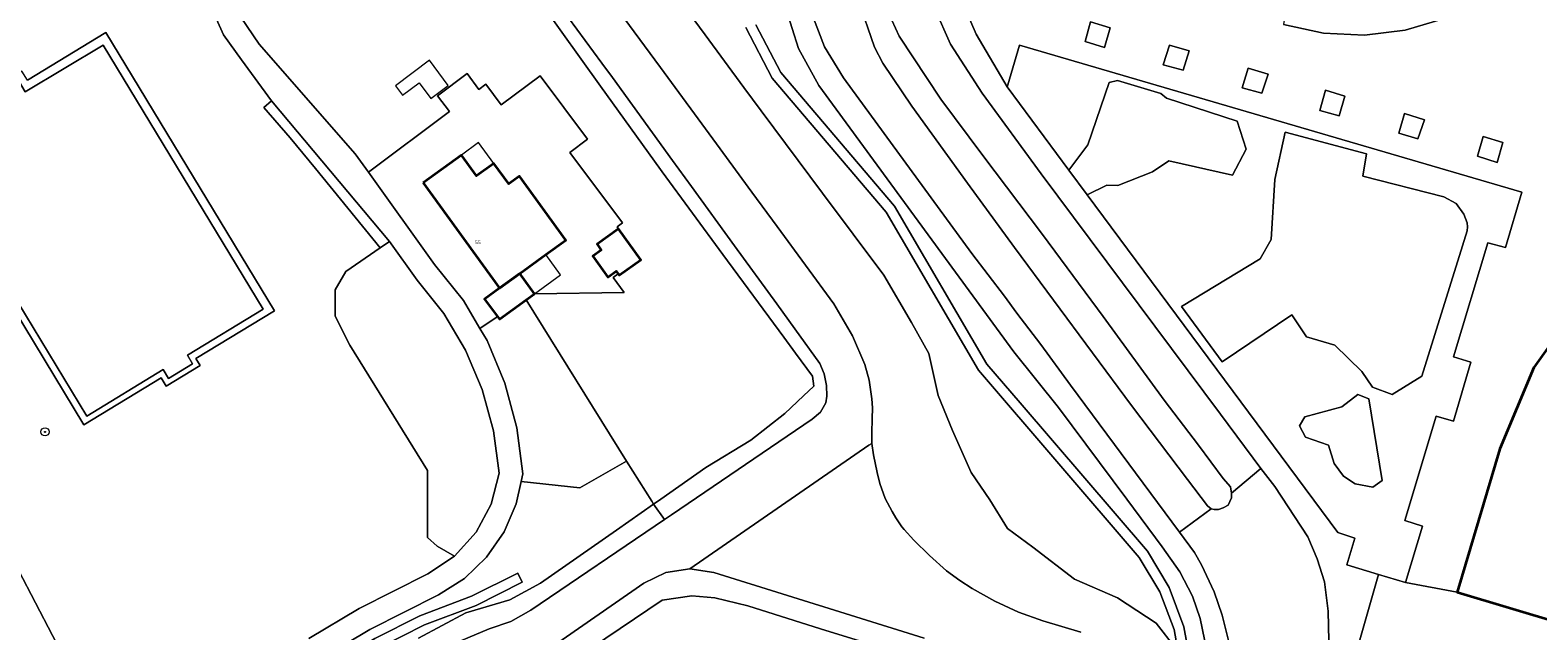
# Model space of a CAD drawing. Header units: metres. Extents: x 73718 to 76933, y 443658 to 446696.
# Tile 83 of 153: x 74830 to 74978, y 445774 to 445832. Entities that reach past the tile are written whole.
import ezdxf
from ezdxf.enums import TextEntityAlignment as Align

# ---------------------------------------------------------------- set-up
doc = ezdxf.new("R2010")
doc.units = ezdxf.units.M
for name, color, linetype, lineweight in [('B-WE-GR-BEPLANTING_CULTUUR_BODEMBEDEKKER-GV', 90, 'Continuous', 18), ('B-WE-GR-BEPLANTING_CULTUUR_BOSPLANTSOEN-GV', 90, 'Continuous', 18), ('B-WE-GR-BEPLANTING_CULTUUR_HEESTERS-GV', 90, 'Continuous', 18), ('B-WE-GR-BEPLANTING_CULTUUR_ROOS-GV', 90, 'Continuous', 18), ('B-WE-GR-BOOM-S', 90, 'Continuous', 25), ('B-WE-OG-BEBOUWING-GV', 7, 'Continuous', 35), ('B-WE-OG-BEBOUWING-T18', 10, 'Continuous', 18), ('B-WE-OG-BEBOUWING_LUIFEL-GV', 7, 'Continuous', 18), ('B-WE-OG-BEBOUWING_OVERBOUWING-GV', 7, 'Continuous', 18), ('B-WE-OG-TERREIN_BEGROEID-GV', 7, 'Continuous', 18), ('B-WE-OG-TERREIN_ERF-GV', 7, 'Continuous', 18), ('B-WE-OG-TERREIN_OEVER-GV', 7, 'Continuous', 18), ('B-WE-OG-WATER_SLOOT-GV', 120, 'Continuous', 18), ('B-WE-VH-GESLOTENVERHARDING_ASFALT-GV', 10, 'Continuous', 18), ('B-WE-VH-GESLOTENVERHARDING_BETON-GV', 10, 'Continuous', 18), ('B-WE-VH-GESLOTENVERHARDING_KUNSTSTOF-GV', 10, 'Continuous', 18), ('B-WE-VH-OPENVERHARDING_SIERBESTRATING-GV', 30, 'Continuous', 18), ('B-WE-VH-OPENVERHARDING_STRAATBAKSTEEN-GV', 30, 'Continuous', 18), ('B-WE-VH-OPENVERHARDING_TEGEL-GV', 30, 'Continuous', 18)]:
    doc.layers.add(name, color=color, linetype=linetype, lineweight=lineweight)
doc.styles.add('NLCS-ISO', font='NLCS-ISO.ttf')
doc.styles.add('NLCS-ISO-M200-T18', font='NLCS-ISO.ttf', dxfattribs={"height": 0.36})

# ---------------------------------------------------------------- blocks, each defined once
blk = doc.blocks.new('SGR-BOOM_GBKN-SO')
at = {"linetype": 'ByBlock', "lineweight": 18}
h = blk.add_hatch(color=0, dxfattribs=at)
h.dxf.hatch_style = 1
edge = h.paths.add_edge_path()
edge.add_arc((0, 0), 0.25, 0, 360)
at = {"color": 0, "linetype": 'ByBlock', "lineweight": 18}
for radius in [2, 0.25]:
    blk.add_circle((0, 0), radius, dxfattribs=at)
at = {"color": 0, "linetype": 'ByBlock', "lineweight": 18, "style": 'NLCS-ISO'}
blk.add_attdef('SOORT', (2.5, 0), '', height=1.5, dxfattribs=at)

msp = doc.modelspace()

# ---------------------------------------------------------------- linework, layer by layer
at = {"layer": 'B-WE-GR-BEPLANTING_CULTUUR_BODEMBEDEKKER-GV', "flags": 128}
for points in [[(74933.898, 445832.951), (74933.369, 445831.027), (74935.274, 445830.447), (74935.83, 445832.369)], [(74962, 445779.038), (74964.635, 445778.243), (74966.316, 445783.738), (74964.577, 445784.298), (74967.619, 445794.487), (74969.322, 445793.995), (74971.009, 445799.733), (74969.331, 445800.278), (74972.664, 445811.385), (74974.388, 445810.92), (74975.993, 445816.337), (74926.955, 445830.68), (74925.812, 445826.782), (74925.758, 445826.597), (74931.792, 445818.468), (74933.633, 445820.942), (74935.723, 445827.018), (74936.527, 445827.211), (74940.771, 445825.941), (74941.318, 445825.491), (74948.214, 445823.24), (74949.082, 445820.507), (74947.764, 445818), (74941.527, 445819.382), (74939.951, 445818.321), (74936.575, 445816.971), (74935.482, 445817.003), (74933.57, 445816.073), (74958.028, 445783.126), (74959.69, 445782.576), (74958.929, 445779.965)], [(74940.979, 445828.74), (74942.949, 445828.215), (74943.539, 445830.118), (74941.604, 445830.681)], [(74951.225, 445827.844), (74949.269, 445828.424), (74948.701, 445826.505), (74950.623, 445825.982)], [(74956.267, 445824.303), (74958.176, 445823.766), (74958.732, 445825.7), (74956.827, 445826.265)], [(74964.535, 445823.996), (74963.975, 445822.074), (74965.839, 445821.522), (74966.486, 445823.389)], [(74970.703, 445812.963), (74970.657, 445812.557), (74970.198, 445811.087), (74966.228, 445798.371), (74963.334, 445796.602), (74961.405, 445797.31), (74960.376, 445798.821), (74957.739, 445801.393), (74954.992, 445802.221), (74953.56, 445804.351), (74946.755, 445799.773), (74942.78, 445805.187), (74950.465, 445809.817), (74951.526, 445811.714), (74951.88, 445817.566), (74952.908, 445822.195), (74960.842, 445820.057), (74960.478, 445817.899), (74968.382, 445815.872), (74969.587, 445815.225), (74970.321, 445814.197), (74970.645, 445813.345)], [(74971.684, 445819.853), (74973.588, 445819.216), (74974.154, 445821.173), (74972.235, 445821.755)], [(74959.741, 445787.889), (74958.583, 445788.628), (74957.683, 445789.85), (74957.137, 445791.651), (74954.886, 445792.422), (74954.307, 445793.548), (74954.822, 445794.416), (74958.423, 445795.38), (74959.998, 445796.602), (74961.059, 445796.184), (74962.377, 445788.21), (74961.445, 445787.567)]]:
    msp.add_lwpolyline(points, close=True, dxfattribs=at)
at = {"layer": 'B-WE-GR-BEPLANTING_CULTUUR_BOSPLANTSOEN-GV', "flags": 128}
for points in [[(74871.816, 445780.841), (74873.916, 445783.152), (74875.396, 445785.901), (74876.168, 445788.927), (74875.624, 445793.054), (74874.528, 445797.07), (74872.9, 445800.902), (74870.771, 445804.479), (74868.179, 445807.737), (74865.457, 445811.516), (74864.559, 445810.9), (74861.213, 445808.605), (74860.171, 445806.806), (74860.171, 445804.249), (74861.592, 445801.408), (74869.168, 445789.192), (74869.168, 445782.658), (74870.114, 445781.806)], [(74878.32, 445788.124), (74884.035, 445787.488), (74886.544, 445788.922), (74888.616, 445790.105), (74878.813, 445805.828), (74876.198, 445803.926), (74876, 445804.199), (74875.873, 445804.112), (74874.296, 445803.036), (74874.99, 445801.864), (74876.743, 445797.701), (74877.912, 445793.338), (74878.478, 445788.857)]]:
    msp.add_lwpolyline(points, close=True, dxfattribs=at)
at = {"layer": 'B-WE-GR-BEPLANTING_CULTUUR_HEESTERS-GV', "flags": 128}
for points in [[(74933.57, 445816.073), (74935.482, 445817.003), (74936.575, 445816.971), (74939.951, 445818.321), (74941.527, 445819.382), (74947.764, 445818), (74949.082, 445820.507), (74948.214, 445823.24), (74941.318, 445825.491), (74940.771, 445825.941), (74936.527, 445827.211), (74935.723, 445827.018), (74933.633, 445820.942), (74931.792, 445818.468)], [(74970.703, 445812.963), (74970.645, 445813.345), (74970.321, 445814.197), (74969.587, 445815.225), (74968.382, 445815.872), (74960.478, 445817.899), (74960.842, 445820.057), (74952.908, 445822.195), (74951.88, 445817.566), (74951.526, 445811.714), (74950.465, 445809.817), (74942.78, 445805.187), (74946.755, 445799.773), (74953.56, 445804.351), (74954.992, 445802.221), (74957.739, 445801.393), (74960.376, 445798.821), (74961.405, 445797.31), (74963.334, 445796.602), (74966.228, 445798.371), (74970.198, 445811.087), (74970.657, 445812.557)], [(74959.741, 445787.889), (74961.445, 445787.567), (74962.377, 445788.21), (74961.059, 445796.184), (74959.998, 445796.602), (74958.423, 445795.38), (74954.822, 445794.416), (74954.307, 445793.548), (74954.886, 445792.422), (74957.137, 445791.651), (74957.683, 445789.85), (74958.583, 445788.628)]]:
    msp.add_lwpolyline(points, close=True, dxfattribs=at)
at = {"layer": 'B-WE-GR-BEPLANTING_CULTUUR_ROOS-GV', "flags": 128}
msp.add_lwpolyline([(74911.209, 445835.135), (74912.814, 445830.485), (74913.616, 445828.92), (74916.46, 445824.701), (74921.878, 445817.214), (74926.489, 445810.917), (74937.901, 445795.531), (74943.357, 445788.298), (74945.33, 445785.726), (74945.66, 445785.435), (74945.95, 445785.364), (74946.399, 445785.364), (74946.86, 445785.524), (74947.321, 445785.796), (74947.504, 445786.168), (74947.673, 445786.509), (74947.673, 445786.965), (74947.561, 445787.584), (74946.851, 445788.416), (74944.449, 445791.652), (74941.086, 445796.053), (74935.14, 445804.191), (74929.217, 445812.193), (74923.39, 445819.908), (74919.279, 445825.383), (74915.204, 445831.552), (74914.5, 445833.095)], dxfattribs=at)
at = {"layer": 'B-WE-OG-BEBOUWING-GV', "flags": 128}
for points in [[(74868.748, 445817.223), (74876.211, 445806.959), (74878.19, 445808.398), (74880.725, 445810.242), (74882.676, 445811.66), (74878.15, 445817.884), (74877.106, 445817.125), (74875.645, 445819.134), (74873.97, 445817.916), (74872.494, 445819.947)], [(74887.835, 445812.756), (74885.727, 445811.255), (74886.132, 445810.686), (74885.308, 445810.099), (74886.786, 445808.022), (74887.61, 445808.609), (74887.783, 445808.366), (74887.889, 445808.218), (74889.997, 445809.719)], [(74879.628, 445806.42), (74878.19, 445808.398), (74876.211, 445806.959), (74874.76, 445805.904), (74876, 445804.199), (74876.198, 445803.926), (74878.813, 445805.828)]]:
    msp.add_lwpolyline(points, close=True, dxfattribs=at)
msp.add_lwpolyline([(74982.215, 445806.278), (74977.168, 445799.227), (74973.848, 445791.284), (74969.691, 445777.299), (75000, 445768.248)], dxfattribs=at)
at = {"layer": 'B-WE-OG-BEBOUWING_LUIFEL-GV', "flags": 128}
for points in [[(74872.494, 445819.947), (74873.97, 445817.916), (74875.645, 445819.134), (74874.168, 445821.165)], [(74882.163, 445808.264), (74880.725, 445810.242), (74878.19, 445808.398), (74879.628, 445806.42)]]:
    msp.add_lwpolyline(points, close=True, dxfattribs=at)
at = {"layer": 'B-WE-OG-BEBOUWING_OVERBOUWING-GV', "flags": 128}
msp.add_lwpolyline([(74866.044, 445826.711), (74866.733, 445825.784), (74868.366, 445826.998), (74869.497, 445825.476), (74871.196, 445826.738), (74869.377, 445829.187)], close=True, dxfattribs=at)
at = {"layer": 'B-WE-OG-TERREIN_BEGROEID-GV', "flags": 128}
for points in [[(74892.512, 445836.794), (74896.269, 445831.684), (74900.064, 445826.523), (74901.76, 445824.249), (74907.739, 445816.233), (74913.718, 445808.217), (74916.436, 445803.625), (74918.128, 445800.604), (74919.029, 445796.512), (74920.426, 445793.075), (74922.251, 445788.994), (74924.077, 445786.308), (74925.796, 445783.516), (74928.266, 445781.69), (74932.348, 445778.575), (74936.537, 445776.749), (74940.296, 445774.279), (74942.229, 445771.809)], [(74857.584, 445772.785), (74862.519, 445775.724), (74869.212, 445779.098), (74871.816, 445780.841), (74870.114, 445781.806), (74869.168, 445782.658), (74869.168, 445789.192), (74861.592, 445801.408), (74860.171, 445804.249), (74860.171, 445806.806), (74861.213, 445808.605), (74864.559, 445810.9), (74858.249, 445818.648), (74855.788, 445821.642), (74853.209, 445824.583), (74853.946, 445825.231), (74851.012, 445829.251), (74849.267, 445831.688), (74848.024, 445834.439)], [(74850.952, 445833.401), (74852.748, 445830.759), (74862.123, 445820.081), (74863.412, 445818.287), (74871.324, 445824.198), (74870.173, 445825.739), (74873.048, 445827.887), (74874.205, 445826.338), (74874.89, 445826.849), (74876.377, 445824.859), (74880.163, 445827.688), (74884.793, 445821.492), (74883.081, 445820.213), (74888.224, 445813.329), (74887.7, 445812.937), (74887.835, 445812.756), (74889.997, 445809.719), (74887.889, 445808.218), (74887.783, 445808.366), (74887.29, 445807.998), (74888.379, 445806.541), (74879.628, 445806.42), (74878.813, 445805.828), (74888.616, 445790.105), (74891.069, 445786.177), (74891.248, 445785.891), (74891.963, 445786.395), (74896.335, 445789.471), (74900.738, 445792.156), (74904.068, 445794.734), (74905.894, 445796.452), (74906.891, 445797.402), (74906.77, 445798.369), (74905.115, 445800.616), (74903.948, 445802.201), (74898.018, 445810.254), (74892.089, 445818.306), (74891.914, 445818.549), (74886.072, 445826.664), (74880.229, 445834.78)], [(74945.461, 445770.659), (74944.597, 445774.737), (74943.846, 445776.918), (74942.631, 445779.299), (74940.903, 445781.751), (74937.43, 445786.376), (74930.777, 445795.341), (74926.422, 445800.767), (74907.365, 445826.728), (74905.408, 445830.333), (74904.141, 445834.234)], [(74830.128, 445827.258), (74837.786, 445831.902), (74854.253, 445804.745), (74846.583, 445800.095), (74846.989, 445799.425), (74843.685, 445797.422), (74843.199, 445798.223), (74835.646, 445793.643), (74827.891, 445806.457)], [(74900.242, 445832.404), (74902.825, 445827.452), (74913.947, 445814.377), (74922.963, 445798.979), (74938.653, 445780.711), (74940.671, 445777.345), (74942.049, 445773.664), (74942.739, 445769.794)], [(74942.739, 445769.794), (74942.049, 445773.664), (74940.671, 445777.345), (74938.653, 445780.711), (74922.963, 445798.979), (74913.947, 445814.377), (74902.825, 445827.452), (74900.242, 445832.404)], [(74943.74, 445769.88), (74943.018, 445773.93), (74941.575, 445777.781), (74939.467, 445781.298), (74927.035, 445795.773), (74923.781, 445799.562), (74914.766, 445814.958), (74903.66, 445828.015), (74901.242, 445832.649)], [(74901.242, 445832.649), (74903.66, 445828.015), (74914.766, 445814.958), (74923.781, 445799.562), (74927.035, 445795.773), (74939.467, 445781.298), (74941.575, 445777.781), (74943.018, 445773.93), (74943.74, 445769.88)], [(74868.302, 445772.823), (74872.92, 445775.293), (74877.216, 445776.582), (74880.224, 445778.193), (74887.635, 445783.349), (74891.248, 445785.891), (74891.069, 445786.177), (74888.616, 445790.105), (74886.544, 445788.922), (74884.035, 445787.488), (74878.32, 445788.124), (74877.847, 445785.931), (74876.653, 445783.186), (74874.942, 445780.73), (74872.782, 445778.658), (74870.244, 445777.045), (74863.537, 445773.661), (74858.881, 445770.885)], [(74829.266, 445779.449), (74834.229, 445769.918)], [(74917.036, 445770.827), (74907.537, 445773.742), (74900.448, 445775.997), (74897.226, 445776.749), (74894.97, 445776.964), (74892.07, 445776.534), (74883.876, 445770.997)]]:
    msp.add_lwpolyline(points, dxfattribs=at)
for points in [[(74843.82, 445753.699), (74847.71, 445757.288), (74852.254, 445762.373), (74855.945, 445766.065), (74860.012, 445769.231), (74864.518, 445771.916), (74868.887, 445774.12), (74873.923, 445776.021), (74878.429, 445778.274), (74877.982, 445779.169), (74873.475, 445776.915), (74868.437, 445775.013), (74864.036, 445772.793), (74859.446, 445770.058), (74855.281, 445766.816), (74851.527, 445763.06), (74846.997, 445757.991), (74843.142, 445754.434)], [(74843.82, 445753.699), (74843.142, 445754.434), (74846.997, 445757.991), (74851.527, 445763.06), (74855.281, 445766.816), (74859.446, 445770.058), (74864.036, 445772.793), (74868.437, 445775.013), (74873.475, 445776.915), (74877.982, 445779.169), (74878.429, 445778.274), (74873.923, 445776.021), (74868.887, 445774.12), (74864.518, 445771.916), (74860.012, 445769.231), (74855.945, 445766.065), (74852.254, 445762.373), (74847.71, 445757.288)]]:
    msp.add_lwpolyline(points, close=True, dxfattribs=at)
at = {"layer": 'B-WE-OG-TERREIN_ERF-GV', "flags": 128}
msp.add_lwpolyline([(74887.835, 445812.756), (74887.7, 445812.937), (74888.224, 445813.329), (74883.081, 445820.213), (74884.793, 445821.492), (74880.163, 445827.688), (74876.377, 445824.859), (74874.89, 445826.849), (74874.205, 445826.338), (74873.048, 445827.887), (74870.173, 445825.739), (74871.324, 445824.198), (74863.412, 445818.287), (74869.877, 445809.287), (74872.688, 445805.75), (74874.296, 445803.036), (74875.873, 445804.112), (74876, 445804.199), (74874.76, 445805.904), (74876.211, 445806.959), (74868.748, 445817.223), (74872.494, 445819.947), (74873.97, 445817.916), (74875.645, 445819.134), (74877.106, 445817.125), (74878.15, 445817.884), (74882.676, 445811.66), (74880.725, 445810.242), (74878.19, 445808.398), (74879.628, 445806.42), (74888.379, 445806.541), (74887.29, 445807.998), (74887.783, 445808.366), (74887.61, 445808.609), (74886.786, 445808.022), (74885.308, 445810.099), (74886.132, 445810.686), (74885.727, 445811.255)], close=True, dxfattribs=at)
at = {"layer": 'B-WE-OG-TERREIN_OEVER-GV', "flags": 128}
for points in [[(74942.229, 445771.809), (74940.296, 445774.279), (74936.537, 445776.749), (74932.348, 445778.575), (74928.266, 445781.69), (74925.796, 445783.516), (74924.077, 445786.308), (74922.251, 445788.994), (74920.426, 445793.075), (74919.029, 445796.512), (74918.128, 445800.604), (74916.436, 445803.625), (74913.718, 445808.217), (74907.739, 445816.233), (74901.76, 445824.249), (74900.064, 445826.523), (74896.269, 445831.684), (74892.512, 445836.794)], [(74880.229, 445834.78), (74886.072, 445826.664), (74891.914, 445818.549), (74892.089, 445818.306), (74898.018, 445810.254), (74903.948, 445802.201), (74905.115, 445800.616), (74906.77, 445798.369), (74906.891, 445797.402), (74905.894, 445796.452), (74904.068, 445794.734), (74900.738, 445792.156), (74896.335, 445789.471), (74891.963, 445786.395), (74891.248, 445785.891), (74892.324, 445784.403), (74893.002, 445784.863), (74906.732, 445794.174), (74907.545, 445794.875), (74908.05, 445795.772), (74908.162, 445796.445), (74908.134, 445797.482), (74907.907, 445798.611), (74907.479, 445799.611), (74905.034, 445802.988), (74903.266, 445805.43), (74899.162, 445811.084), (74894.948, 445816.89), (74893.11, 445819.418), (74887.23, 445827.506), (74886.201, 445828.921), (74881.312, 445835.576)], [(74887.341, 445834.706), (74891.909, 445828.484), (74897.38, 445821.032), (74900.837, 445816.323), (74903.304, 445812.97), (74908.834, 445805.453), (74910.675, 445802.312), (74911.879, 445799.53), (74912.28, 445797.977), (74912.548, 445796.157), (74912.629, 445795.3), (74912.575, 445794.229), (74912.548, 445792.863), (74912.548, 445791.819), (74912.709, 445790.721), (74913.057, 445788.981), (74913.325, 445787.91), (74913.86, 445786.464), (74914.53, 445785.179), (74914.89, 445784.561), (74915.487, 445783.699), (74915.708, 445783.412), (74916.645, 445782.394), (74918.171, 445780.895), (74919.836, 445779.389), (74921.133, 445778.452), (74922.346, 445777.668), (74924.559, 445776.433), (74926.863, 445775.374), (74929.254, 445774.528), (74932.955, 445773.403)], [(74870.413, 445771.713), (74875.204, 445773.734), (74877.318, 445774.454), (74879.266, 445775.547), (74892.324, 445784.403), (74891.248, 445785.891), (74887.635, 445783.349), (74880.224, 445778.193), (74877.216, 445776.582), (74872.92, 445775.293), (74868.302, 445772.823)], [(74917.662, 445772.837), (74897.136, 445779.235), (74894.782, 445779.593), (74892.428, 445779.232), (74890.288, 445778.187), (74881.156, 445771.863)], [(74883.876, 445770.997), (74892.07, 445776.534), (74894.97, 445776.964), (74897.226, 445776.749), (74900.448, 445775.997), (74907.537, 445773.742), (74917.036, 445770.827)]]:
    msp.add_lwpolyline(points, dxfattribs=at)
at = {"layer": 'B-WE-OG-WATER_SLOOT-GV', "flags": 128}
for points in [[(74881.312, 445835.576), (74886.201, 445828.921), (74887.23, 445827.506), (74893.11, 445819.418), (74894.948, 445816.89), (74899.162, 445811.084), (74903.266, 445805.43), (74905.034, 445802.988), (74907.479, 445799.611), (74907.907, 445798.611), (74908.134, 445797.482), (74908.162, 445796.445), (74908.05, 445795.772), (74907.545, 445794.875), (74906.732, 445794.174), (74893.002, 445784.863), (74892.324, 445784.403), (74879.266, 445775.547), (74877.318, 445774.454), (74875.204, 445773.734), (74870.413, 445771.713)], [(74881.156, 445771.863), (74890.288, 445778.187), (74892.428, 445779.232), (74894.782, 445779.593), (74912.26, 445791.639), (74912.548, 445791.819), (74912.548, 445792.863), (74912.575, 445794.229), (74912.629, 445795.3), (74912.548, 445796.157), (74912.28, 445797.977), (74911.879, 445799.53), (74910.675, 445802.312), (74908.834, 445805.453), (74903.304, 445812.97), (74900.837, 445816.323), (74897.38, 445821.032), (74891.909, 445828.484), (74887.341, 445834.706)], [(74932.955, 445773.403), (74929.254, 445774.528), (74926.863, 445775.374), (74924.559, 445776.433), (74922.346, 445777.668), (74921.133, 445778.452), (74919.836, 445779.389), (74918.171, 445780.895), (74916.645, 445782.394), (74915.708, 445783.412), (74915.487, 445783.699), (74914.89, 445784.561), (74914.53, 445785.179), (74913.86, 445786.464), (74913.325, 445787.91), (74913.057, 445788.981), (74912.709, 445790.721), (74912.548, 445791.819), (74912.26, 445791.639), (74894.782, 445779.593), (74897.136, 445779.235), (74917.662, 445772.837)]]:
    msp.add_lwpolyline(points, dxfattribs=at)
at = {"layer": 'B-WE-VH-GESLOTENVERHARDING_ASFALT-GV', "flags": 128}
for points in [[(74848.024, 445834.439), (74849.267, 445831.688), (74851.012, 445829.251), (74853.946, 445825.231), (74865.457, 445811.516), (74868.179, 445807.737), (74870.771, 445804.479), (74872.9, 445800.902), (74874.528, 445797.07), (74875.624, 445793.054), (74876.168, 445788.927), (74875.396, 445785.901), (74873.916, 445783.152), (74871.816, 445780.841), (74869.212, 445779.098), (74862.519, 445775.724), (74857.584, 445772.785)], [(74906.605, 445833.976), (74907.919, 445830.5), (74909.78, 445827.468), (74922.319, 445810.337), (74925.503, 445806.189), (74926.707, 445804.521), (74929.036, 445801.471), (74931.951, 445797.489), (74942.591, 445783.181), (74945.66, 445785.435), (74945.33, 445785.726), (74943.357, 445788.298), (74937.901, 445795.531), (74926.489, 445810.917), (74921.878, 445817.214), (74916.46, 445824.701), (74913.616, 445828.92), (74912.814, 445830.485), (74911.209, 445835.135)], [(74858.881, 445770.885), (74863.537, 445773.661), (74870.244, 445777.045), (74872.782, 445778.658), (74874.942, 445780.73), (74876.653, 445783.186), (74877.847, 445785.931), (74878.32, 445788.124), (74878.478, 445788.857), (74877.912, 445793.338), (74876.743, 445797.701), (74874.99, 445801.864), (74874.296, 445803.036), (74872.688, 445805.75), (74869.877, 445809.287), (74863.412, 445818.287), (74862.123, 445820.081), (74852.748, 445830.759), (74850.952, 445833.401)], [(74914.5, 445833.095), (74915.204, 445831.552), (74919.279, 445825.383), (74923.39, 445819.908), (74929.217, 445812.193), (74935.14, 445804.191), (74941.086, 445796.053), (74944.449, 445791.652), (74946.851, 445788.416), (74947.561, 445787.584), (74947.673, 445786.965), (74950.508, 445789.363), (74946.575, 445794.666), (74929.089, 445818.116), (74923.317, 445825.987), (74920.217, 445830.75), (74918.707, 445834.222)], [(74957.15, 445772.57), (74957.1, 445775.464), (74956.741, 445778.337), (74956.032, 445780.568), (74955.1, 445782.715), (74951.903, 445787.628), (74950.508, 445789.363), (74947.673, 445786.965), (74947.673, 445786.509), (74947.504, 445786.168), (74947.321, 445785.796), (74946.86, 445785.524), (74946.399, 445785.364), (74945.95, 445785.364), (74945.66, 445785.435), (74942.591, 445783.181), (74944.051, 445781.172), (74944.74, 445779.981), (74945.968, 445777.36), (74946.731, 445775.075), (74947.39, 445772.48)], [(74834.229, 445769.918), (74829.266, 445779.449)]]:
    msp.add_lwpolyline(points, dxfattribs=at)
at = {"layer": 'B-WE-VH-GESLOTENVERHARDING_BETON-GV', "flags": 128}
msp.add_lwpolyline([(74864.559, 445810.9), (74865.457, 445811.516), (74853.946, 445825.231), (74853.209, 445824.583), (74855.788, 445821.642), (74858.249, 445818.648)], close=True, dxfattribs=at)
at = {"layer": 'B-WE-VH-GESLOTENVERHARDING_KUNSTSTOF-GV', "flags": 128}
msp.add_lwpolyline([(74837.511, 445830.663), (74829.915, 445826.121), (74829.353, 445827.049), (74827.333, 445825.824), (74827.804, 445825.047), (74820.19, 445820.43), (74835.915, 445794.496), (74843.378, 445799.021), (74843.895, 445798.17), (74846.255, 445799.601), (74845.749, 445800.435), (74853.127, 445804.909)], close=True, dxfattribs=at)
at = {"layer": 'B-WE-VH-OPENVERHARDING_SIERBESTRATING-GV', "flags": 128}
msp.add_lwpolyline([(74953.431, 445835.51), (74952.895, 445833.681), (74952.748, 445832.697), (74956.649, 445831.832), (74960.642, 445831.639), (74964.609, 445832.127), (74968.436, 445833.279), (74972.013, 445835.064), (74968.818, 445840.187), (74967.589, 445839.548), (74965.118, 445838.562), (74962.614, 445837.961), (74959.265, 445837.719), (74956.364, 445838.01), (74954.352, 445838.496)], close=True, dxfattribs=at)
at = {"layer": 'B-WE-VH-OPENVERHARDING_STRAATBAKSTEEN-GV', "flags": 128}
msp.add_lwpolyline([(75000, 445768.248), (74969.691, 445777.299), (74964.635, 445778.243), (74962, 445779.038), (74959.793, 445771.299)], dxfattribs=at)
at = {"layer": 'B-WE-VH-OPENVERHARDING_TEGEL-GV', "flags": 128}
for points in [[(74904.141, 445834.234), (74905.408, 445830.333), (74907.365, 445826.728), (74926.422, 445800.767), (74930.777, 445795.341), (74937.43, 445786.376), (74940.903, 445781.751), (74942.631, 445779.299), (74943.846, 445776.918), (74944.597, 445774.737), (74945.461, 445770.659)], [(74921.377, 445834.897), (74922.723, 445831.747), (74925.758, 445826.597), (74925.812, 445826.782), (74926.955, 445830.68), (74975.993, 445816.337), (74974.388, 445810.92), (74972.664, 445811.385), (74969.331, 445800.278), (74971.009, 445799.733), (74969.322, 445793.995), (74967.619, 445794.487), (74964.577, 445784.298), (74966.316, 445783.738), (74964.635, 445778.243), (74969.691, 445777.299), (74973.848, 445791.284), (74977.168, 445799.227), (74982.215, 445806.278)], [(74959.793, 445771.299), (74962, 445779.038), (74958.929, 445779.965), (74959.69, 445782.576), (74958.028, 445783.126), (74933.57, 445816.073), (74931.792, 445818.468), (74925.758, 445826.597), (74922.723, 445831.747), (74921.377, 445834.897)], [(74947.39, 445772.48), (74946.731, 445775.075), (74945.968, 445777.36), (74944.74, 445779.981), (74944.051, 445781.172), (74942.591, 445783.181), (74931.951, 445797.489), (74929.036, 445801.471), (74926.707, 445804.521), (74925.503, 445806.189), (74922.319, 445810.337), (74909.78, 445827.468), (74907.919, 445830.5), (74906.605, 445833.976)], [(74918.707, 445834.222), (74920.217, 445830.75), (74923.317, 445825.987), (74929.089, 445818.116), (74946.575, 445794.666), (74950.508, 445789.363), (74951.903, 445787.628), (74955.1, 445782.715), (74956.032, 445780.568), (74956.741, 445778.337), (74957.1, 445775.464), (74957.15, 445772.57)], [(74968.436, 445833.279), (74964.609, 445832.127), (74960.642, 445831.639), (74956.649, 445831.832), (74952.748, 445832.697)]]:
    msp.add_lwpolyline(points, dxfattribs=at)
for points in [[(74933.898, 445832.951), (74935.83, 445832.369), (74935.274, 445830.447), (74933.369, 445831.027)], [(74827.047, 445807.85), (74827.108, 445807.749), (74827.815, 445806.582), (74827.891, 445806.457), (74835.646, 445793.643), (74843.199, 445798.223), (74843.685, 445797.422), (74846.989, 445799.425), (74846.583, 445800.095), (74854.253, 445804.745), (74837.786, 445831.902), (74830.128, 445827.258), (74829.597, 445828.134), (74826.321, 445826.148), (74826.839, 445825.294), (74819.268, 445820.704)], [(74837.511, 445830.663), (74853.127, 445804.909), (74845.749, 445800.435), (74846.255, 445799.601), (74843.895, 445798.17), (74843.378, 445799.021), (74835.915, 445794.496), (74820.19, 445820.43), (74827.804, 445825.047), (74827.333, 445825.824), (74829.353, 445827.049), (74829.915, 445826.121)], [(74940.979, 445828.74), (74941.604, 445830.681), (74943.539, 445830.118), (74942.949, 445828.215)], [(74951.225, 445827.844), (74950.623, 445825.982), (74948.701, 445826.505), (74949.269, 445828.424)], [(74956.267, 445824.303), (74956.827, 445826.265), (74958.732, 445825.7), (74958.176, 445823.766)], [(74964.535, 445823.996), (74966.486, 445823.389), (74965.839, 445821.522), (74963.975, 445822.074)], [(74971.684, 445819.853), (74972.235, 445821.755), (74974.154, 445821.173), (74973.588, 445819.216)]]:
    msp.add_lwpolyline(points, close=True, dxfattribs=at)

# ---------------------------------------------------------------- block references
at = {"layer": 'B-WE-GR-BOOM-S', "xscale": 0.2, "yscale": 0.2, "zscale": 0.2}
msp.add_blockref('SGR-BOOM_GBKN-SO', (74831.847, 445792.948), dxfattribs=at)

# ---------------------------------------------------------------- texts
at = {"layer": 'B-WE-OG-BEBOUWING-T18', "style": 'NLCS-ISO-M200-T18'}
msp.add_text('55', height=0.36, dxfattribs=at).set_placement((74874.1, 445811.44), align=Align.MIDDLE)

doc.saveas('drawing.dxf')
